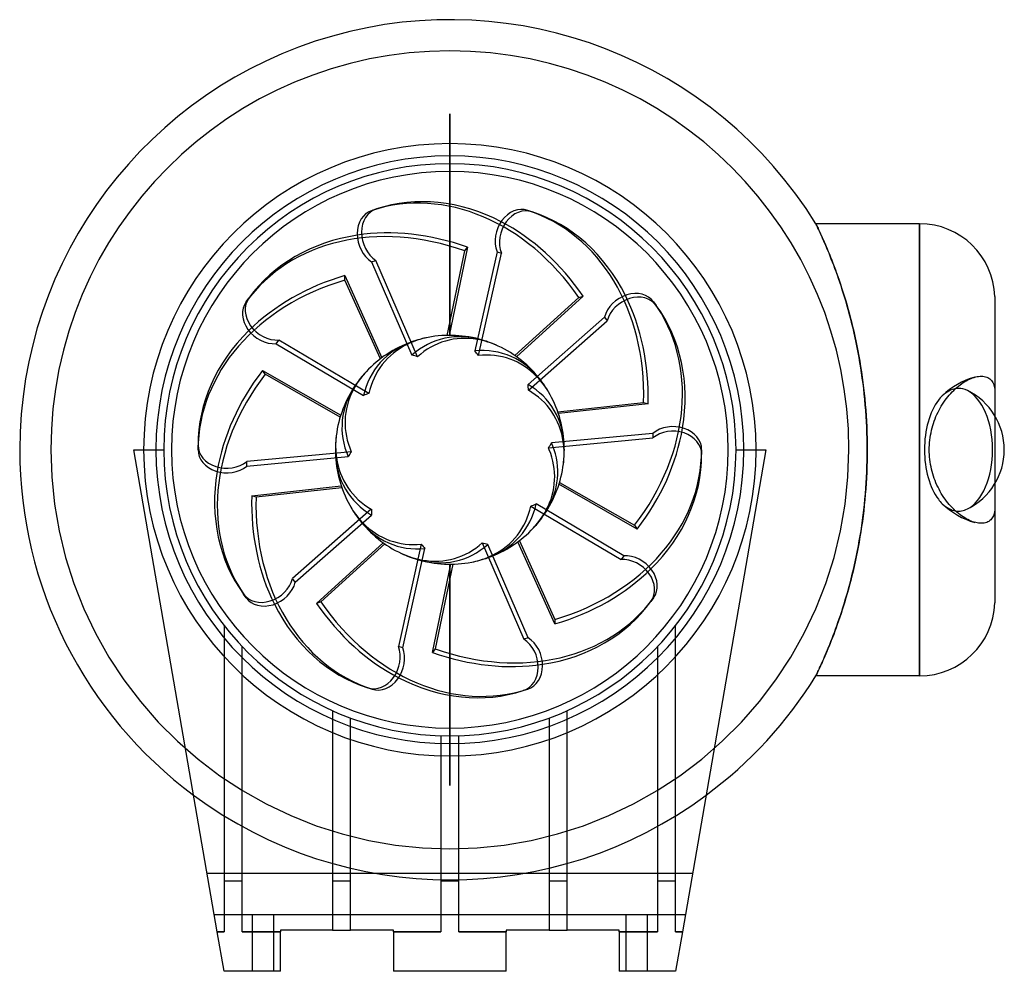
# Model space of a CAD drawing. Header units: millimetres. Extents: x -110 to 142, y -134 to 110.
import ezdxf

# ---------------------------------------------------------------- set-up
doc = ezdxf.new("R2010")
doc.units = ezdxf.units.MM
doc.layers.add('HIDDEN', color=7, linetype='Continuous')
doc.layers.add('THICK', color=7, linetype='Continuous')

msp = doc.modelspace()

# ---------------------------------------------------------------- linework, layer by layer
at = {"layer": 'HIDDEN'}
for p, q in [((0, 86.28), (0, 86.28)), ((0, 86.28), (0, 86.28)), ((0, 86.28), (0, 86.28)), ((0, 86.28), (0, 86.28)), ((0, 86.28), (0, 86.28)), ((0, 86.28), (0, 86.28)), ((0, 86.28), (0, 86.28)), ((0, 86.28), (0, 86.28)), ((0, 86.28), (0, 86.28)), ((0, 86.28), (0, 86.28)), ((0, 86.28), (0, 86.28)), ((0, 86.28), (0, 86.28)), ((0, 86.28), (0, 86.28)), ((0, 86.28), (0, 86.28)), ((0, 86.28), (0, 86.28)), ((0, 86.28), (0, 86.28)), ((0, 86.28), (0, 86.28)), ((0, 86.28), (0, 86.28)), ((0, 86.28), (0, 86.28)), ((0, 86.28), (0, 86.28)), ((0, 86.28), (0, 86.28)), ((0, 86.28), (0, 86.28)), ((0, 86.28), (0, 86.28)), ((0, 86.28), (0, 86.28)), ((0, 86.28), (0, 86.28)), ((0, 86.28), (0, 86.28)), ((0, 86.28), (0, 86.28)), ((0, 86.28), (0, 86.28)), ((0, 86.28), (0, 86.28)), ((0, 86.28), (0, 86.28)), ((0, 86.28), (0, 86.28)), ((0, 86.28), (0, 86.28)), ((0, 86.28), (0, 86.28)), ((0, 86.28), (0, 86.28)), ((0, 86.28), (0, 86.28)), ((0, 86.28), (0, 86.28)), ((0, 86.28), (0, 86.28)), ((0, 86.28), (0, 86.28)), ((0, 86.28), (0, 86.28)), ((0, 86.28), (0, 86.28)), ((0, 86.28), (0, 86.28)), ((0, 86.28), (0, 86.28)), ((0, 71.5), (0, 86.28)), ((0, 86.28), (0, 71.5)), ((0, 86.28), (0, 86.28)), ((0, 86.28), (0, 86.28)), ((0, 86.28), (0, 86.28)), ((0, 86.28), (0, 86.28)), ((0, 86.28), (0, 86.28)), ((0, 86.28), (0, 86.28)), ((0, 86.28), (0, 86.28)), ((0, 86.28), (0, 86.28)), ((0, 86.28), (0, 86.28)), ((0, 86.28), (0, 86.28)), ((0, 86.28), (0, 86.28)), ((0, 86.28), (0, 86.28)), ((0, 86.28), (0, 86.28)), ((0, 86.28), (0, 86.28)), ((0, 86.28), (0, 86.28)), ((0, 86.28), (0, 86.28)), ((0, 86.28), (0, 86.28)), ((0, 86.28), (0, 86.28)), ((0, 86.28), (0, 86.28)), ((0, 86.28), (0, 86.28)), ((0, 86.28), (0, 86.28)), ((0, 86.28), (0, 86.28)), ((0, 86.28), (0, 86.28)), ((0, 86.28), (0, 86.28)), ((0, 86.28), (0, 86.28)), ((0, 86.28), (0, 86.28)), ((0, 86.28), (0, 86.28)), ((0, 86.28), (0, 86.28)), ((0, 86.28), (0, 86.28)), ((0, 86.28), (0, 86.28)), ((0, 86.28), (0, 86.28)), ((0, 86.28), (0, 86.28)), ((0, 86.28), (0, 86.28)), ((0, 86.28), (0, 86.28)), ((0, 86.28), (0, 86.28)), ((0, 86.28), (0, 86.28)), ((0, 86.28), (0, 86.28)), ((0, 86.28), (0, 86.28)), ((0, 86.28), (0, 86.28)), ((0, 86.28), (0, 86.28)), ((0, 86.28), (0, 86.28)), ((0, 86.28), (0, 86.28)), ((0, 86.28), (0, 86.28)), ((0, 86.28), (0, 86.28)), ((0, 86.28), (0, 86.28)), ((0, 86.28), (0, 86.28)), ((0, 29.4), (0, 63.1)), ((0, 63.1), (0, 29.4)), ((94.01, 58.08), (94.01, 58.06)), ((94.01, 58.06), (94.04, 58.01)), ((94.04, 58.01), (94.09, 57.91)), ((94.09, 57.91), (94.15, 57.78)), ((94.15, 57.78), (94.23, 57.62)), ((94.23, 57.62), (94.32, 57.42)), ((94.32, 57.42), (94.44, 57.18)), ((94.44, 57.18), (94.57, 56.9)), ((94.57, 56.9), (94.71, 56.59)), ((94.71, 56.59), (94.88, 56.25)), ((94.88, 56.25), (95.05, 55.87)), ((95.05, 55.87), (95.24, 55.45)), ((120.65, 0), (120.65, 58.08)), ((95.24, 55.45), (95.45, 55)), ((95.45, 55), (95.66, 54.52)), ((95.66, 54.52), (95.89, 54.01)), ((95.89, 54.01), (96.14, 53.46)), ((96.14, 53.46), (96.39, 52.88)), ((-0.72, 29.39), (3.81, 51.11)), ((4.5, 52.06), (-0.22, 29.4)), ((3.81, 51.11), (4.5, 52.06)), ((96.39, 52.88), (96.65, 52.26)), ((96.65, 52.26), (96.92, 51.62)), ((96.92, 51.62), (97.2, 50.94)), ((97.2, 50.94), (97.49, 50.24)), ((97.49, 50.24), (97.79, 49.5)), ((97.79, 49.5), (98.09, 48.74)), ((98.09, 48.74), (98.4, 47.94)), ((98.4, 47.94), (98.71, 47.12)), ((98.71, 47.12), (99.02, 46.27)), ((99.02, 46.27), (99.34, 45.39)), ((-26.96, 44.76), (-17.46, 23.65)), ((-26.96, 43.58), (-26.96, 44.76)), ((-17.86, 23.36), (-26.96, 43.58)), ((99.34, 45.39), (99.67, 44.48)), ((99.67, 44.48), (99.99, 43.55)), ((99.99, 43.55), (100.32, 42.59)), ((100.32, 42.59), (100.64, 41.6)), ((100.64, 41.6), (100.97, 40.59)), ((100.97, 40.59), (101.29, 39.56)), ((16.69, 24.2), (33.12, 39.11)), ((34.24, 39.47), (17.1, 23.92)), ((33.12, 39.11), (34.24, 39.47)), ((101.29, 39.56), (101.61, 38.5)), ((101.61, 38.5), (101.93, 37.41)), ((101.93, 37.41), (102.24, 36.31)), ((102.24, 36.31), (102.55, 35.18)), ((102.55, 35.18), (102.86, 34.03)), ((102.86, 34.03), (103.16, 32.85)), ((103.16, 32.85), (103.45, 31.66)), ((103.45, 31.66), (103.74, 30.44)), ((103.74, 30.44), (104.02, 29.21)), ((104.02, 29.21), (104.29, 27.95)), ((104.29, 27.95), (104.56, 26.68)), ((104.56, 26.68), (104.81, 25.39)), ((104.81, 25.39), (105.05, 24.08)), ((105.05, 24.08), (105.29, 22.75)), ((-48.12, 20.37), (-28.03, 8.87)), ((-47.43, 19.41), (-48.12, 20.37)), ((105.29, 22.75), (105.51, 21.41)), ((105.51, 21.41), (105.72, 20.06)), ((-28.17, 8.4), (-47.43, 19.41)), ((105.72, 20.06), (105.92, 18.69)), ((105.92, 18.69), (106.1, 17.3)), ((106.1, 17.3), (106.27, 15.91)), ((106.27, 15.91), (106.43, 14.5)), ((106.43, 14.5), (106.58, 13.08)), ((106.58, 13.08), (106.71, 11.65)), ((27.73, 9.77), (49.78, 12.17)), ((50.9, 11.81), (27.89, 9.3)), ((49.78, 12.17), (50.9, 11.81)), ((106.71, 11.65), (106.83, 10.21)), ((106.83, 10.21), (106.93, 8.77)), ((106.93, 8.77), (107.01, 7.32)), ((140, 8.73), (140, -8.73)), ((107.01, 7.32), (107.08, 5.86)), ((107.08, 5.86), (107.14, 4.4)), ((107.14, 4.4), (107.18, 2.93)), ((107.18, 2.93), (107.2, 1.47)), ((-102.5, 0), (-102.26, -6.99)), ((-81.2, 0), (-81.2, 0)), ((-81.2, 0), (-81.2, 0)), ((-75.5, 0), (-73.5, 0)), ((-73.5, 0), (-73.5, 0)), ((-73.5, 0), (-73.5, 0)), ((73.5, 0), (73.5, 0)), ((73.5, 0), (73.5, 0)), ((73.5, 0), (75.5, 0)), ((81.2, 0), (81.2, 0)), ((81.2, 0), (81.2, 0)), ((102.26, -6.99), (102.5, 0)), ((107.2, 1.47), (107.21, 0)), ((107.21, 0), (107.2, -1.45)), ((107.2, -1.45), (107.18, -2.89)), ((120.65, -58.08), (120.65, 0)), ((107.14, -4.33), (107.09, -5.77)), ((107.18, -2.89), (107.14, -4.33)), ((-102.26, -6.99), (-101.55, -13.96)), ((101.55, -13.96), (102.26, -6.99)), ((107.02, -7.2), (106.94, -8.63)), ((107.09, -5.77), (107.02, -7.2)), ((-50.9, -11.81), (-27.89, -9.3)), ((-27.73, -9.77), (-49.78, -12.17)), ((48.12, -20.37), (28.03, -8.87)), ((28.17, -8.4), (47.43, -19.41)), ((106.84, -10.06), (106.72, -11.47)), ((106.94, -8.63), (106.84, -10.06)), ((-49.78, -12.17), (-50.9, -11.81)), ((106.72, -11.47), (106.6, -12.88)), ((-101.55, -13.96), (-100.36, -20.85)), ((100.36, -20.85), (101.55, -13.96)), ((106.46, -14.27), (106.3, -15.66)), ((106.6, -12.88), (106.46, -14.27)), ((106.14, -17.03), (105.96, -18.4)), ((106.3, -15.66), (106.14, -17.03)), ((47.43, -19.41), (48.12, -20.37)), ((105.76, -19.75), (105.56, -21.09)), ((105.96, -18.4), (105.76, -19.75)), ((-100.36, -20.85), (-98.7, -27.65)), ((98.7, -27.65), (100.36, -20.85)), ((105.34, -22.41), (105.12, -23.72)), ((105.56, -21.09), (105.34, -22.41)), ((-34.24, -39.47), (-17.1, -23.92)), ((-16.69, -24.2), (-33.12, -39.11)), ((26.96, -44.76), (17.46, -23.65)), ((17.86, -23.36), (26.96, -43.58)), ((104.88, -25.01), (104.63, -26.29)), ((105.12, -23.72), (104.88, -25.01)), ((-98.7, -27.65), (-96.58, -34.33)), ((96.58, -34.33), (98.7, -27.65)), ((104.38, -27.55), (104.11, -28.79)), ((104.63, -26.29), (104.38, -27.55)), ((-4.5, -52.06), (0.22, -29.4)), ((0.72, -29.39), (-3.81, -51.11)), ((0, -63.1), (0, -29.4)), ((0, -29.4), (0, -63.1)), ((103.84, -30.01), (103.56, -31.22)), ((104.11, -28.79), (103.84, -30.01)), ((103.27, -32.4), (102.98, -33.57)), ((103.56, -31.22), (103.27, -32.4)), ((-96.58, -34.33), (-94.01, -40.84)), ((94.01, -40.84), (96.58, -34.33)), ((102.68, -34.71), (102.37, -35.83)), ((102.98, -33.57), (102.68, -34.71)), ((102.07, -36.93), (101.75, -38.01)), ((102.37, -35.83), (102.07, -36.93)), ((-33.12, -39.11), (-34.24, -39.47)), ((101.12, -40.09), (100.8, -41.1)), ((101.44, -39.06), (101.12, -40.09)), ((101.75, -38.01), (101.44, -39.06)), ((-94.01, -40.84), (-91.01, -47.16)), ((91.01, -47.16), (94.01, -40.84)), ((100.48, -42.09), (100.16, -43.04)), ((100.8, -41.1), (100.48, -42.09)), ((-58, -45.15), (-58, -45.15)), ((-58, -45.15), (-58, -45.15)), ((-58, -45.15), (-58, -48.33)), ((26.96, -43.58), (26.96, -44.76)), ((58, -45.15), (58, -45.15)), ((58, -45.15), (58, -45.15)), ((58, -48.33), (58, -45.15)), ((99.52, -44.88), (99.21, -45.76)), ((99.84, -43.98), (99.52, -44.88)), ((100.16, -43.04), (99.84, -43.98)), ((-91.01, -47.16), (-87.58, -53.26)), ((87.58, -53.26), (91.01, -47.16)), ((98.59, -47.44), (98.28, -48.24)), ((98.9, -46.62), (98.59, -47.44)), ((99.21, -45.76), (98.9, -46.62)), ((-53.36, -50.55), (-53.36, -50.55)), ((-53.36, -50.55), (-53.36, -50.55)), ((-53.36, -53.41), (-53.36, -50.55)), ((53.36, -50.55), (53.36, -50.55)), ((53.36, -50.55), (53.36, -50.55)), ((53.36, -50.55), (53.36, -53.41)), ((97.4, -50.47), (97.11, -51.16)), ((97.68, -49.76), (97.4, -50.47)), ((97.98, -49.01), (97.68, -49.76)), ((98.28, -48.24), (97.98, -49.01)), ((-3.81, -51.11), (-4.5, -52.06)), ((96.32, -53.03), (96.07, -53.6)), ((96.58, -52.44), (96.32, -53.03)), ((96.84, -51.81), (96.58, -52.44)), ((97.11, -51.16), (96.84, -51.81)), ((-87.58, -53.26), (-83.74, -59.11)), ((83.74, -59.11), (87.58, -53.26)), ((95.21, -55.53), (95.02, -55.94)), ((95.4, -55.1), (95.21, -55.53)), ((95.62, -54.63), (95.4, -55.1)), ((95.84, -54.13), (95.62, -54.63)), ((96.07, -53.6), (95.84, -54.13)), ((94.04, -58.01), (94.01, -58.06)), ((94.01, -58.06), (94.01, -58.08)), ((94.08, -57.92), (94.04, -58.01)), ((94.14, -57.79), (94.08, -57.92)), ((94.22, -57.63), (94.14, -57.79)), ((94.31, -57.44), (94.22, -57.63)), ((94.43, -57.21), (94.31, -57.44)), ((94.55, -56.94), (94.43, -57.21)), ((94.69, -56.64), (94.55, -56.94)), ((94.85, -56.3), (94.69, -56.64)), ((95.02, -55.94), (94.85, -56.3)), ((-83.74, -59.11), (-79.51, -64.69)), ((79.51, -64.69), (83.74, -59.11)), ((-79.51, -64.69), (-74.91, -69.96)), ((74.91, -69.96), (79.51, -64.69)), ((-30.16, -67.03), (-30.16, -67.03)), ((-30.16, -67.03), (-30.16, -69.21)), ((-30.16, -67.03), (-30.16, -67.03)), ((30.16, -67.03), (30.16, -67.03)), ((30.16, -67.03), (30.16, -67.03)), ((30.16, -69.21), (30.16, -67.03)), ((-74.91, -69.96), (-69.96, -74.91)), ((-25.52, -68.93), (-25.52, -68.93)), ((-25.52, -71.06), (-25.52, -68.93)), ((-25.52, -68.93), (-25.52, -68.93)), ((25.52, -68.93), (25.52, -68.93)), ((25.52, -68.93), (25.52, -68.93)), ((25.52, -68.93), (25.52, -71.06)), ((69.96, -74.91), (74.91, -69.96)), ((0, -86.28), (0, -71.5)), ((0, -71.5), (0, -86.28)), ((-69.96, -74.91), (-64.69, -79.51)), ((-2.32, -73.46), (-2.32, -73.46)), ((-2.32, -73.46), (-2.32, -75.46)), ((-2.32, -73.46), (-2.32, -73.46)), ((2.32, -73.46), (2.32, -73.46)), ((2.32, -73.46), (2.32, -73.46)), ((2.32, -75.46), (2.32, -73.46)), ((64.69, -79.51), (69.96, -74.91)), ((-64.69, -79.51), (-59.11, -83.74)), ((59.11, -83.74), (64.69, -79.51)), ((-59.11, -83.74), (-53.26, -87.58)), ((53.26, -87.58), (59.11, -83.74)), ((-53.26, -87.58), (-47.16, -91.01)), ((0, -86.28), (0, -86.28)), ((0, -86.28), (0, -86.28)), ((0, -86.28), (0, -86.28)), ((0, -86.28), (0, -86.28)), ((0, -86.28), (0, -86.28)), ((0, -86.28), (0, -86.28)), ((0, -86.28), (0, -86.28)), ((0, -86.28), (0, -86.28)), ((0, -86.28), (0, -86.28)), ((0, -86.28), (0, -86.28)), ((0, -86.28), (0, -86.28)), ((0, -86.28), (0, -86.28)), ((0, -86.28), (0, -86.28)), ((0, -86.28), (0, -86.28)), ((0, -86.28), (0, -86.28)), ((0, -86.28), (0, -86.28)), ((0, -86.28), (0, -86.28)), ((0, -86.28), (0, -86.28)), ((0, -86.28), (0, -86.28)), ((0, -86.28), (0, -86.28)), ((0, -86.28), (0, -86.28)), ((0, -86.28), (0, -86.28)), ((0, -86.28), (0, -86.28)), ((0, -86.28), (0, -86.28)), ((0, -86.28), (0, -86.28)), ((0, -86.28), (0, -86.28)), ((0, -86.28), (0, -86.28)), ((0, -86.28), (0, -86.28)), ((0, -86.28), (0, -86.28)), ((0, -86.28), (0, -86.28)), ((0, -86.28), (0, -86.28)), ((0, -86.28), (0, -86.28)), ((0, -86.28), (0, -86.28)), ((0, -86.28), (0, -86.28)), ((0, -86.28), (0, -86.28)), ((0, -86.28), (0, -86.28)), ((0, -86.28), (0, -86.28)), ((0, -86.28), (0, -86.28)), ((0, -86.28), (0, -86.28)), ((0, -86.28), (0, -86.28)), ((0, -86.28), (0, -86.28)), ((0, -86.28), (0, -86.28)), ((0, -86.28), (0, -86.28)), ((0, -86.28), (0, -86.28)), ((0, -86.28), (0, -86.28)), ((0, -86.28), (0, -86.28)), ((0, -86.28), (0, -86.28)), ((0, -86.28), (0, -86.28)), ((0, -86.28), (0, -86.28)), ((0, -86.28), (0, -86.28)), ((0, -86.28), (0, -86.28)), ((0, -86.28), (0, -86.28)), ((0, -86.28), (0, -86.28)), ((0, -86.28), (0, -86.28)), ((0, -86.28), (0, -86.28)), ((0, -86.28), (0, -86.28)), ((0, -86.28), (0, -86.28)), ((0, -86.28), (0, -86.28)), ((0, -86.28), (0, -86.28)), ((0, -86.28), (0, -86.28)), ((0, -86.28), (0, -86.28)), ((0, -86.28), (0, -86.28)), ((0, -86.28), (0, -86.28)), ((0, -86.28), (0, -86.28)), ((0, -86.28), (0, -86.28)), ((0, -86.28), (0, -86.28)), ((0, -86.28), (0, -86.28)), ((0, -86.28), (0, -86.28)), ((0, -86.28), (0, -86.28)), ((0, -86.28), (0, -86.28)), ((0, -86.28), (0, -86.28)), ((0, -86.28), (0, -86.28)), ((0, -86.28), (0, -86.28)), ((0, -86.28), (0, -86.28)), ((0, -86.28), (0, -86.28)), ((0, -86.28), (0, -86.28)), ((0, -86.28), (0, -86.28)), ((0, -86.28), (0, -86.28)), ((0, -86.28), (0, -86.28)), ((0, -86.28), (0, -86.28)), ((0, -86.28), (0, -86.28)), ((0, -86.28), (0, -86.28)), ((0, -86.28), (0, -86.28)), ((0, -86.28), (0, -86.28)), ((0, -86.28), (0, -86.28)), ((0, -86.28), (0, -86.28)), ((0, -86.28), (0, -86.28)), ((0, -86.28), (0, -86.28)), ((0, -86.28), (0, -86.28)), ((0, -86.28), (0, -86.28)), ((0, -86.28), (0, -86.28)), ((0, -86.28), (0, -86.28)), ((0, -86.28), (0, -86.28)), ((0, -86.28), (0, -86.28)), ((0, -86.28), (0, -86.28)), ((0, -86.28), (0, -86.28)), ((0, -86.28), (0, -86.28)), ((0, -86.28), (0, -86.28)), ((0, -86.28), (0, -86.28)), ((0, -86.28), (0, -86.28)), ((0, -86.28), (0, -86.28)), ((0, -86.28), (0, -86.28)), ((0, -86.28), (0, -86.28)), ((0, -86.28), (0, -86.28)), ((0, -86.28), (0, -86.28)), ((47.16, -91.01), (53.26, -87.58)), ((-47.16, -91.01), (-40.84, -94.01)), ((40.84, -94.01), (47.16, -91.01)), ((-40.84, -94.01), (-34.33, -96.58)), ((34.33, -96.58), (40.84, -94.01)), ((-34.33, -96.58), (-27.65, -98.7)), ((27.65, -98.7), (34.33, -96.58)), ((-27.65, -98.7), (-20.85, -100.36)), ((-20.85, -100.36), (-13.96, -101.55)), ((13.96, -101.55), (20.85, -100.36)), ((20.85, -100.36), (27.65, -98.7)), ((-13.96, -101.55), (-6.99, -102.26)), ((-6.99, -102.26), (0, -102.5)), ((0, -102.5), (6.99, -102.26)), ((6.99, -102.26), (13.96, -101.55)), ((62.35, -108.9), (-62.35, -108.9)), ((62.35, -108.9), (-62.35, -108.9)), ((-53.36, -110.8), (-58, -110.8)), ((-25.52, -110.8), (-30.16, -110.8)), ((2.32, -110.8), (-2.32, -110.8)), ((30.16, -110.8), (25.52, -110.8)), ((58, -110.8), (53.36, -110.8)), ((-60.51, -119.5), (-60.51, -119.5)), ((60.51, -119.5), (-60.51, -119.5)), ((-50.7, -134), (-50.7, -119.5)), ((-50.7, -134), (-50.7, -119.5)), ((-45.3, -119.5), (-45.3, -134)), ((-45.3, -119.5), (-45.3, -134)), ((45.3, -134), (45.3, -119.5)), ((45.3, -134), (45.3, -119.5)), ((50.7, -119.5), (50.7, -134)), ((50.7, -119.5), (50.7, -134)), ((60.51, -119.5), (60.51, -119.5)), ((-59.76, -123.82), (-58, -123.82)), ((-53.36, -123.82), (-43.5, -123.82)), ((-43.5, -123.4), (-43.5, -123.4)), ((-30.16, -123.4), (-30.16, -123.4)), ((-30.16, -123.4), (-30.16, -123.4)), ((-25.52, -123.4), (-25.52, -123.4)), ((-25.52, -123.4), (-25.52, -123.4)), ((-14.5, -123.4), (-14.5, -123.4)), ((-14.5, -123.82), (-2.32, -123.82)), ((2.32, -123.82), (14.5, -123.82)), ((14.5, -123.4), (14.5, -123.4)), ((25.52, -123.4), (25.52, -123.4)), ((25.52, -123.4), (25.52, -123.4)), ((30.16, -123.4), (30.16, -123.4)), ((30.16, -123.4), (30.16, -123.4)), ((43.5, -123.4), (43.5, -123.4)), ((43.5, -123.82), (53.36, -123.82)), ((58, -123.82), (59.76, -123.82)), ((-58, -134), (-58, -134)), ((-43.5, -134), (-43.5, -134)), ((-14.5, -134), (-14.5, -134)), ((14.5, -134), (14.5, -134)), ((43.5, -134), (43.5, -134)), ((58, -134), (58, -134))]:
    msp.add_line(p, q, dxfattribs=at)
for centre, radius, start, end in [((0, 0), 102.5, 0, 180), ((0, 0), 78.66, 90, 180), ((0, 0), 78.66, 0, 90), ((0, 0), 29.4, 73.4955, 100.9838), ((0, 0), 29.4, 109.4956, 136.9838), ((0, 0), 29.4, 37.4956, 64.9838), ((140, 0), 19.36, 105.407, 134.2601), ((0, 0), 29.4, 145.4956, 172.9838), ((0, 0), 29.4, 1.4955, 28.9838), ((0, 0), 78.66, 180, 0), ((0, 0), 78.66, 180, 0), ((0, 0), 29.4, 181.4956, 208.9838), ((0, 0), 29.4, 325.4956, 352.9838), ((140, 0), 19.36, 225.7383, 254.593), ((0, 0), 29.4, 217.4955, 244.9838), ((0, 0), 29.4, 289.4955, 316.9838), ((0, 0), 29.4, 253.4956, 280.9838), ((0, 0), 110.5, 233.431, 306.569)]:
    msp.add_arc(centre, radius, start, end, dxfattribs=at)
for centre, major_axis, ratio, start_param, end_param in [((-2.27, 6.99), (17.72, -54.52), 0.809017, 1.919862, 3.141593), ((2.27, 6.99), (-17.72, -54.52), 0.809017, 1.919862, 3.141593), ((-5.95, 4.32), (46.38, -33.7), 0.809017, 1.919862, 3.141593), ((-1.15, 7.35), (-17.72, 54.52), 0.809017, -1.22173, -0.68739), ((-5.26, 5.27), (-46.38, 33.7), 0.809017, -1.22173, -0.68739), ((-7.35, 0), (57.33, 0), 0.809017, 1.919862, 3.141593), ((-7.35, 1.18), (-57.33, 0), 0.809017, -1.22173, -0.68739), ((3.39, 6.63), (17.72, 54.52), 0.809017, -1.22173, -0.68739), ((5.95, 4.32), (-46.38, -33.7), 0.809017, 1.919862, 3.141593), ((4.07, 5.61), (21.79, -15.83), 0.809017, 2.494996, 2.738708), ((0, 0), (23.79, -17.28), 1, 2.390819, 2.539377), ((5.47, 1.78), (-8.57, 26.37), 0.809017, -0.507525, 0.341737), ((6.59, 2.14), (8.32, -25.61), 0.809017, 2.494996, 2.738708), ((0, 0), (27.96, 9.09), 1, 0.820022, 0.96858), ((3.38, 4.65), (-22.43, 16.29), 0.809017, -0.507525, 0.341737), ((5.47, -1.78), (8.57, 26.37), 0.809017, -0.507525, 0.341737), ((-6.64, -3.37), (-46.38, -33.7), 0.809017, -1.22173, -0.68739), ((-5.95, -4.32), (46.38, 33.7), 0.809017, 1.919862, 3.141593), ((0, 6.93), (26.93, 0), 0.809017, 2.494996, 2.738708), ((0, 0), (-29.4, 0), 1, -0.750774, -0.602216), ((6.59, -2.14), (-8.32, -25.61), 0.809017, 2.494996, 2.738708), ((0, 0), (27.96, -9.09), 1, 0.820022, 0.96858), ((0, 5.75), (-27.72, 0), 0.809017, -0.507525, 0.341737), ((3.38, -4.65), (22.43, 16.29), 0.809017, -0.507525, 0.341737), ((130.65, 0), (0, 15.76), 0.5547, 0.088049, 0.496097), ((130.65, 0), (0, 15.76), 0.5547, -2.874041, -0.267643), ((130.65, 0), (0, 15.76), 0.5547, 0.632125, 2.509468), ((130.65, 0), (0, 15.76), 0.5547, 0.496097, 0.632125), ((6.64, 3.37), (46.38, 33.7), 0.809017, -1.22173, -0.68739), ((-4.07, 5.61), (21.79, 15.83), 0.809017, 2.494996, 2.738708), ((0, 0), (-23.79, -17.28), 1, -0.750774, -0.628319), ((0, 0), (-23.79, -17.28), 1, -0.628319, -0.602216), ((0, -5.75), (27.72, 0), 0.809017, 0.259451, 0.341737), ((4.07, -5.61), (-21.79, -15.83), 0.809017, 2.648732, 2.738708), ((4.07, -5.61), (-21.79, -15.83), 0.809017, 2.494996, 2.648732), ((0, 0), (17.28, -23.79), 1, 0.942478, 0.96858), ((-3.38, 4.65), (-22.43, -16.29), 0.809017, -0.507525, 0.341737), ((0, -5.75), (27.72, 0), 0.809017, -0.507525, 0.259451), ((7.35, 0), (-57.33, 0), 0.809017, 1.919862, 3.141593), ((0, 0), (17.28, -23.79), 1, 0.820022, 0.942478), ((-3.39, -6.63), (-17.72, -54.52), 0.809017, -1.22173, -0.68739), ((-2.27, -6.99), (17.72, 54.52), 0.809017, 1.919862, 3.141593), ((-6.59, 2.14), (8.32, 25.61), 0.809017, 2.494996, 2.738708), ((0, 0), (27.96, -9.09), 1, -2.32157, -2.173012), ((-3.38, -4.65), (22.43, -16.29), 0.809017, -0.507525, 0.341737), ((130.65, 0), (0, 15.76), 0.5547, 2.509468, 2.645263), ((130.65, 0), (0, 15.76), 0.5547, 2.645263, 3.053544), ((0, -6.93), (-26.93, 0), 0.809017, 2.494996, 2.738708), ((0, 0), (0, -29.4), 1, 0.820022, 0.96858), ((-5.47, 1.78), (-8.57, -26.37), 0.809017, -0.507525, 0.341737), ((-5.47, -1.78), (8.57, -26.37), 0.809017, -0.507525, 0.341737), ((-6.59, -2.14), (-8.32, 25.61), 0.809017, 2.494996, 2.738708), ((0, 0), (27.96, 9.09), 1, -2.32157, -2.173012), ((-4.07, -5.61), (-21.79, 15.83), 0.809017, 2.494996, 2.738708), ((0, 0), (17.28, 23.79), 1, -2.32157, -2.173012), ((7.35, -1.18), (57.33, 0), 0.809017, -1.22173, -0.68739), ((1.15, -7.35), (17.72, -54.52), 0.809017, -1.22173, -0.68739), ((2.27, -6.99), (-17.72, 54.52), 0.809017, 1.919862, 3.141593), ((5.95, -4.32), (-46.38, 33.7), 0.809017, 1.919862, 3.141593), ((5.26, -5.27), (46.38, -33.7), 0.809017, -1.22173, -0.68739)]:
    msp.add_ellipse(centre, major_axis=major_axis, ratio=ratio, start_param=start_param, end_param=end_param, dxfattribs=at)
at = {"layer": 'THICK'}
for p, q in [((0, 63.1), (0, 71.5)), ((0, 71.5), (0, 63.1)), ((-19.99, 61.51), (-18.87, 61.88)), ((19.99, 61.51), (21.11, 61.15)), ((94.01, 58.06), (94.01, 58.08)), ((120.65, 58.08), (94.01, 58.08)), ((94.04, 58.01), (94.01, 58.06)), ((94.08, 57.92), (94.04, 58.01)), ((94.14, 57.79), (94.08, 57.92)), ((94.22, 57.63), (94.14, 57.79)), ((94.32, 57.44), (94.22, 57.63)), ((94.43, 57.21), (94.32, 57.44)), ((94.55, 56.94), (94.43, 57.21)), ((94.69, 56.64), (94.55, 56.94)), ((94.85, 56.3), (94.69, 56.64)), ((95.02, 55.93), (94.85, 56.3)), ((95.21, 55.53), (95.02, 55.93)), ((120.65, 58.08), (120.65, 0)), ((95.41, 55.1), (95.21, 55.53)), ((95.62, 54.63), (95.41, 55.1)), ((95.84, 54.13), (95.62, 54.63)), ((96.08, 53.59), (95.84, 54.13)), ((96.32, 53.03), (96.08, 53.59)), ((12.11, 50.88), (6.4, 25.39)), ((12.11, 50.88), (13.23, 50.52)), ((96.58, 52.44), (96.32, 53.03)), ((96.84, 51.81), (96.58, 52.44)), ((97.11, 51.16), (96.84, 51.81)), ((97.4, 50.47), (97.11, 51.16)), ((-20.11, 48.28), (-18.99, 48.65)), ((-20.11, 48.28), (-9.75, 24.3)), ((-8.31, 23.92), (-18.99, 48.65)), ((7.34, 24.23), (13.23, 50.52)), ((97.68, 49.76), (97.4, 50.47)), ((97.98, 49.01), (97.68, 49.76)), ((98.28, 48.24), (97.98, 49.01)), ((98.59, 47.44), (98.28, 48.24)), ((98.9, 46.61), (98.59, 47.44)), ((99.21, 45.76), (98.9, 46.61)), ((99.53, 44.88), (99.21, 45.76)), ((99.85, 43.97), (99.53, 44.88)), ((100.16, 43.04), (99.85, 43.97)), ((100.48, 42.08), (100.16, 43.04)), ((100.8, 41.1), (100.48, 42.08)), ((101.12, 40.09), (100.8, 41.1)), ((-52.33, 38.02), (-51.64, 38.97)), ((52.33, 38.02), (53.02, 37.07)), ((101.44, 39.06), (101.12, 40.09)), ((101.76, 38), (101.44, 39.06)), ((102.07, 36.92), (101.76, 38)), ((140, 39.34), (140, 15.13)), ((102.38, 35.82), (102.07, 36.92)), ((102.68, 34.7), (102.38, 35.82)), ((39.7, 34.04), (20.1, 16.78)), ((20.18, 15.29), (40.4, 33.09)), ((39.7, 34.04), (40.4, 33.09)), ((102.98, 33.56), (102.68, 34.7)), ((103.27, 32.39), (102.98, 33.56)), ((103.56, 31.21), (103.27, 32.39)), ((103.84, 30), (103.56, 31.21)), ((-44.65, 27.24), (-43.96, 28.19)), ((-20.78, 14.47), (-43.96, 28.19)), ((104.12, 28.78), (103.84, 30)), ((104.38, 27.54), (104.12, 28.78)), ((-44.65, 27.24), (-22.17, 13.93)), ((104.64, 26.28), (104.38, 27.54)), ((104.88, 25), (104.64, 26.28)), ((105.12, 23.71), (104.88, 25)), ((105.34, 22.4), (105.12, 23.71)), ((105.56, 21.08), (105.34, 22.4)), ((105.76, 19.75), (105.56, 21.08)), ((105.95, 18.4), (105.76, 19.75)), ((106.13, 17.04), (105.95, 18.4)), ((132.24, 17.5), (132.64, 17.73)), ((132.64, 17.73), (133.05, 17.95)), ((133.05, 17.95), (133.46, 18.15)), ((133.46, 18.15), (133.88, 18.33)), ((133.88, 18.33), (134.28, 18.48)), ((134.28, 18.48), (134.68, 18.61)), ((134.68, 18.61), (135.08, 18.72)), ((135.08, 18.72), (135.46, 18.8)), ((135.46, 18.8), (135.83, 18.86)), ((135.83, 18.86), (136.21, 18.89)), ((136.21, 18.89), (136.58, 18.9)), ((136.58, 18.9), (136.94, 18.88)), ((136.94, 18.88), (137.28, 18.83)), ((137.28, 18.83), (137.6, 18.76)), ((137.6, 18.76), (137.9, 18.66)), ((137.9, 18.66), (138.17, 18.54)), ((138.17, 18.54), (138.44, 18.39)), ((138.44, 18.39), (138.69, 18.21)), ((138.69, 18.21), (138.92, 18)), ((138.92, 18), (139.14, 17.77)), ((139.14, 17.77), (139.32, 17.52)), ((106.3, 15.66), (106.13, 17.04)), ((106.46, 14.28), (106.3, 15.66)), ((129.03, 14.87), (129.42, 15.27)), ((129.42, 15.27), (129.82, 15.65)), ((129.82, 15.65), (130.23, 16.02)), ((130.23, 16.02), (130.64, 16.36)), ((130.64, 16.36), (131.05, 16.68)), ((131.05, 16.68), (131.46, 16.98)), ((131.46, 16.98), (131.85, 17.25)), ((131.85, 17.25), (132.24, 17.5)), ((139.32, 17.52), (139.48, 17.25)), ((139.48, 17.25), (139.62, 16.96)), ((139.62, 16.96), (139.74, 16.64)), ((139.74, 16.64), (139.84, 16.29)), ((139.84, 16.29), (139.92, 15.92)), ((139.92, 15.92), (139.97, 15.53)), ((139.97, 15.53), (140, 15.13)), ((106.6, 12.88), (106.46, 14.28)), ((106.72, 11.47), (106.6, 12.88)), ((126.9, 12.23), (127.24, 12.72)), ((127.24, 12.72), (127.59, 13.19)), ((127.59, 13.19), (127.93, 13.62)), ((127.93, 13.62), (128.28, 14.04)), ((128.28, 14.04), (128.65, 14.46)), ((128.65, 14.46), (129.03, 14.87)), ((140, 15.13), (140, 8.73)), ((106.84, 10.06), (106.72, 11.47)), ((125.39, 9.64), (125.66, 10.16)), ((125.66, 10.16), (125.94, 10.68)), ((125.94, 10.68), (126.24, 11.2)), ((126.24, 11.2), (126.56, 11.72)), ((126.56, 11.72), (126.9, 12.23)), ((106.94, 8.64), (106.84, 10.06)), ((107.02, 7.21), (106.94, 8.64)), ((124.42, 7.35), (124.64, 7.92)), ((124.64, 7.92), (124.87, 8.51)), ((124.87, 8.51), (125.13, 9.09)), ((125.13, 9.09), (125.39, 9.64)), ((107.09, 5.77), (107.02, 7.21)), ((107.14, 4.33), (107.09, 5.77)), ((123.73, 5.01), (123.88, 5.62)), ((123.88, 5.62), (124.05, 6.21)), ((124.05, 6.21), (124.23, 6.79)), ((124.23, 6.79), (124.42, 7.35)), ((25.31, 0.51), (52.13, 3.03)), ((52.13, 4.2), (26.12, 1.76)), ((52.13, 4.2), (52.13, 3.03)), ((107.18, 2.89), (107.14, 4.33)), ((107.2, 1.45), (107.18, 2.89)), ((123.28, 2.48), (123.37, 3.12)), ((123.37, 3.12), (123.47, 3.75)), ((123.47, 3.75), (123.59, 4.38)), ((123.59, 4.38), (123.73, 5.01)), ((-81.2, 0), (-75.5, 0)), ((-59.76, -123.82), (-81.2, 0)), ((-64.68, 0), (-64.68, 1.18)), ((75.5, 0), (81.2, 0)), ((107.21, 0), (107.2, 1.45)), ((107.2, -1.42), (107.21, 0)), ((120.65, 0), (120.65, -58.08)), ((123.14, 0), (123.15, 0.6)), ((123.15, -0.6), (123.14, 0)), ((123.15, 0.6), (123.18, 1.22)), ((123.18, 1.22), (123.22, 1.85)), ((123.22, 1.85), (123.28, 2.48)), ((-25.31, -0.51), (-52.13, -3.03)), ((-52.13, -4.2), (-26.12, -1.76)), ((81.2, 0), (59.76, -123.82)), ((64.68, 0), (64.68, -1.18)), ((107.18, -2.84), (107.2, -1.42)), ((123.18, -1.22), (123.15, -0.6)), ((123.22, -1.85), (123.18, -1.22)), ((123.28, -2.48), (123.22, -1.85)), ((123.37, -3.12), (123.28, -2.48)), ((-52.13, -4.2), (-52.13, -3.03)), ((107.09, -5.68), (107.14, -4.27)), ((107.14, -4.27), (107.18, -2.84)), ((123.47, -3.75), (123.37, -3.12)), ((123.59, -4.38), (123.47, -3.75)), ((123.73, -5.01), (123.59, -4.38)), ((123.88, -5.62), (123.73, -5.01)), ((106.94, -8.5), (107.02, -7.09)), ((107.02, -7.09), (107.09, -5.68)), ((124.05, -6.21), (123.88, -5.62)), ((124.23, -6.79), (124.05, -6.21)), ((124.42, -7.35), (124.23, -6.79)), ((124.64, -7.92), (124.42, -7.35)), ((106.74, -11.3), (106.85, -9.9)), ((106.85, -9.9), (106.94, -8.5)), ((124.87, -8.51), (124.64, -7.92)), ((125.13, -9.09), (124.87, -8.51)), ((125.39, -9.64), (125.13, -9.09)), ((125.66, -10.16), (125.39, -9.64)), ((140, -8.73), (140, -15.13)), ((106.62, -12.68), (106.74, -11.3)), ((125.94, -10.68), (125.66, -10.16)), ((126.24, -11.2), (125.94, -10.68)), ((126.56, -11.72), (126.24, -11.2)), ((126.9, -12.23), (126.56, -11.72)), ((127.24, -12.72), (126.9, -12.23)), ((20.78, -14.47), (43.96, -28.19)), ((44.65, -27.24), (22.17, -13.93)), ((106.33, -15.43), (106.48, -14.06)), ((106.48, -14.06), (106.62, -12.68)), ((127.59, -13.19), (127.24, -12.72)), ((127.93, -13.62), (127.59, -13.19)), ((128.28, -14.04), (127.93, -13.62)), ((128.65, -14.46), (128.28, -14.04)), ((129.03, -14.87), (128.65, -14.46)), ((129.42, -15.27), (129.03, -14.87)), ((140, -15.13), (139.97, -15.53)), ((140, -15.13), (140, -39.34)), ((-20.18, -15.29), (-40.4, -33.09)), ((-39.7, -34.04), (-20.1, -16.78)), ((105.99, -18.13), (106.17, -16.78)), ((106.17, -16.78), (106.33, -15.43)), ((129.82, -15.65), (129.42, -15.27)), ((130.23, -16.02), (129.82, -15.65)), ((130.64, -16.36), (130.23, -16.02)), ((131.05, -16.68), (130.64, -16.36)), ((131.46, -16.98), (131.05, -16.68)), ((131.85, -17.25), (131.46, -16.98)), ((132.24, -17.5), (131.85, -17.25)), ((132.64, -17.73), (132.24, -17.5)), ((139.32, -17.52), (139.14, -17.77)), ((139.48, -17.25), (139.32, -17.52)), ((139.62, -16.96), (139.48, -17.25)), ((139.74, -16.64), (139.62, -16.96)), ((139.84, -16.29), (139.74, -16.64)), ((139.92, -15.92), (139.84, -16.29)), ((139.97, -15.53), (139.92, -15.92)), ((105.61, -20.79), (105.81, -19.46)), ((105.81, -19.46), (105.99, -18.13)), ((133.05, -17.95), (132.64, -17.73)), ((133.46, -18.15), (133.05, -17.95)), ((133.88, -18.33), (133.46, -18.15)), ((134.28, -18.48), (133.88, -18.33)), ((134.68, -18.61), (134.28, -18.48)), ((135.08, -18.72), (134.68, -18.61)), ((135.46, -18.8), (135.08, -18.72)), ((135.83, -18.86), (135.46, -18.8)), ((136.21, -18.89), (135.83, -18.86)), ((136.58, -18.9), (136.21, -18.89)), ((136.94, -18.88), (136.58, -18.9)), ((137.28, -18.83), (136.94, -18.88)), ((137.6, -18.76), (137.28, -18.83)), ((137.9, -18.66), (137.6, -18.76)), ((138.17, -18.54), (137.9, -18.66)), ((138.44, -18.39), (138.17, -18.54)), ((138.69, -18.21), (138.44, -18.39)), ((138.92, -18), (138.69, -18.21)), ((139.14, -17.77), (138.92, -18)), ((105.18, -23.38), (105.4, -22.09)), ((105.4, -22.09), (105.61, -20.79)), ((-7.34, -24.23), (-13.23, -50.52)), ((8.31, -23.92), (18.99, -48.65)), ((20.11, -48.28), (9.75, -24.3)), ((104.71, -25.92), (104.95, -24.66)), ((104.95, -24.66), (105.18, -23.38)), ((-12.11, -50.88), (-6.4, -25.39)), ((44.65, -27.24), (43.96, -28.19)), ((104.2, -28.39), (104.46, -27.17)), ((104.46, -27.17), (104.71, -25.92)), ((103.66, -30.8), (103.93, -29.6)), ((103.93, -29.6), (104.2, -28.39)), ((103.09, -33.12), (103.38, -31.97)), ((103.38, -31.97), (103.66, -30.8)), ((-39.7, -34.04), (-40.4, -33.09)), ((102.2, -36.46), (102.5, -35.37)), ((102.5, -35.37), (102.8, -34.26)), ((102.8, -34.26), (103.09, -33.12)), ((-52.33, -38.02), (-53.02, -37.07)), ((101.58, -38.58), (101.89, -37.53)), ((101.89, -37.53), (102.2, -36.46)), ((52.33, -38.02), (51.64, -38.97)), ((100.96, -40.61), (101.27, -39.61)), ((101.27, -39.61), (101.58, -38.58)), ((100.02, -43.48), (100.33, -42.54)), ((100.33, -42.54), (100.65, -41.59)), ((100.65, -41.59), (100.96, -40.61)), ((99.08, -46.12), (99.39, -45.27)), ((99.39, -45.27), (99.7, -44.38)), ((99.7, -44.38), (100.02, -43.48)), ((98.17, -48.53), (98.47, -47.76)), ((98.47, -47.76), (98.77, -46.95)), ((98.77, -46.95), (99.08, -46.12)), ((-58, -48.33), (-58, -110.8)), ((-12.11, -50.88), (-13.23, -50.52)), ((20.11, -48.28), (18.99, -48.65)), ((58, -110.8), (58, -48.33)), ((97.3, -50.7), (97.59, -50)), ((97.59, -50), (97.87, -49.28)), ((97.87, -49.28), (98.17, -48.53)), ((96.26, -53.18), (96.5, -52.6)), ((96.5, -52.6), (96.76, -52)), ((96.76, -52), (97.03, -51.36)), ((97.03, -51.36), (97.3, -50.7)), ((-53.36, -110.8), (-53.36, -53.41)), ((53.36, -53.41), (53.36, -110.8)), ((94.99, -56), (95.17, -55.61)), ((95.17, -55.61), (95.36, -55.19)), ((95.36, -55.19), (95.57, -54.73)), ((95.57, -54.73), (95.79, -54.25)), ((95.79, -54.25), (96.02, -53.73)), ((96.02, -53.73), (96.26, -53.18)), ((94.01, -58.06), (94.04, -58.01)), ((94.01, -58.08), (94.01, -58.06)), ((120.65, -58.08), (94.01, -58.08)), ((94.04, -58.01), (94.08, -57.92)), ((94.08, -57.92), (94.14, -57.8)), ((94.14, -57.8), (94.21, -57.65)), ((94.21, -57.65), (94.31, -57.46)), ((94.31, -57.46), (94.41, -57.23)), ((94.41, -57.23), (94.54, -56.97)), ((94.54, -56.97), (94.67, -56.68)), ((94.67, -56.68), (94.82, -56.36)), ((94.82, -56.36), (94.99, -56)), ((-19.99, -61.51), (-21.11, -61.15)), ((0, -71.5), (0, -63.1)), ((0, -63.1), (0, -71.5)), ((19.99, -61.51), (18.87, -61.88)), ((-30.16, -69.21), (-30.16, -110.8)), ((30.16, -110.8), (30.16, -69.21)), ((-25.52, -110.8), (-25.52, -71.06)), ((25.52, -71.06), (25.52, -110.8)), ((-2.32, -75.46), (-2.32, -110.8)), ((2.32, -110.8), (2.32, -75.46)), ((-53.36, -110.8), (-58, -110.8)), ((-58, -110.8), (-58, -123.82)), ((-53.36, -123.82), (-53.36, -110.8)), ((-25.52, -110.8), (-30.16, -110.8)), ((-30.16, -110.8), (-30.16, -123.4)), ((-25.52, -123.4), (-25.52, -110.8)), ((2.32, -110.8), (-2.32, -110.8)), ((-2.32, -110.8), (-2.32, -123.82)), ((2.32, -123.82), (2.32, -110.8)), ((30.16, -110.8), (25.52, -110.8)), ((25.52, -110.8), (25.52, -123.4)), ((30.16, -123.4), (30.16, -110.8)), ((58, -110.8), (53.36, -110.8)), ((53.36, -110.8), (53.36, -123.82)), ((58, -123.82), (58, -110.8)), ((-58, -123.82), (-59.76, -123.82)), ((-58, -134), (-59.76, -123.82)), ((-43.5, -123.82), (-53.36, -123.82)), ((-43.5, -123.4), (-43.5, -123.82)), ((-30.16, -123.4), (-43.5, -123.4)), ((-43.5, -134), (-43.5, -123.82)), ((-30.16, -123.4), (-25.52, -123.4)), ((-14.5, -123.4), (-25.52, -123.4)), ((-14.5, -123.82), (-14.5, -123.4)), ((-2.32, -123.82), (-14.5, -123.82)), ((-14.5, -123.82), (-14.5, -134)), ((14.5, -123.82), (2.32, -123.82)), ((14.5, -123.4), (14.5, -123.82)), ((25.52, -123.4), (14.5, -123.4)), ((14.5, -134), (14.5, -123.82)), ((25.52, -123.4), (30.16, -123.4)), ((43.5, -123.4), (30.16, -123.4)), ((43.5, -123.82), (43.5, -123.4)), ((53.36, -123.82), (43.5, -123.82)), ((43.5, -123.82), (43.5, -134)), ((59.76, -123.82), (58, -123.82)), ((59.76, -123.82), (58, -134)), ((-43.5, -134), (-58, -134)), ((14.5, -134), (-14.5, -134)), ((58, -134), (43.5, -134))]:
    msp.add_line(p, q, dxfattribs=at)
for centre, radius, start, end in [((0, 0), 110.5, 31.7094, 180), ((0, 0), 78.66, 90, 180), ((0, 0), 78.66, 0, 90), ((0, 0), 75.5, 0, 180), ((0, 0), 73.5, 90, 270), ((0, 0), 73.5, 270, 90), ((0, 0), 71.5, 90, 270), ((0, 0), 71.5, 270, 90), ((120.65, 38.72), 19.36, 1.8417, 90), ((125.48, 0), 16.94, 296.1338, 63.866), ((0, 0), 75.5, 180, 0), ((0, 0), 110.5, 180, 233.431), ((120.65, -38.72), 19.36, 270, 358.1583), ((0, 0), 110.5, 306.569, 328.2906)]:
    msp.add_arc(centre, radius, start, end, dxfattribs=at)
for centre, major_axis, ratio, start_param, end_param in [((-1.15, 7.35), (-17.72, 54.52), 0.809017, -0.68739, 0), ((-17.72, 54.52), (2.27, -6.99), 0.809017, 3.141593, 5.497787), ((-16.6, 54.89), (-2.27, 6.99), 0.809017, 0, 2.356194), ((17.72, 54.52), (-2.27, -6.99), 0.809017, -3.141593, -0.785398), ((18.83, 54.16), (2.27, 6.99), 0.809017, 0, 2.356194), ((3.39, 6.63), (17.72, 54.52), 0.809017, -0.68739, 0), ((-5.26, 5.27), (-46.38, 33.7), 0.809017, -0.68739, 0), ((46.38, 33.7), (-5.95, -4.32), 0.809017, 3.141593, 5.497787), ((-46.38, 33.7), (5.95, -4.32), 0.809017, -3.141593, -0.785398), ((-45.69, 34.65), (-5.95, 4.32), 0.809017, 0, 2.356194), ((47.07, 32.75), (5.95, 4.32), 0.809017, 0, 2.356194), ((6.64, 3.37), (46.38, 33.7), 0.809017, -0.68739, 0), ((-7.35, 1.18), (-57.33, 0), 0.809017, -0.68739, 0), ((6.59, 2.14), (8.32, -25.61), 0.809017, 2.738708, 3.490082), ((4.07, 5.61), (21.79, -15.83), 0.809017, 2.738708, 3.490082), ((-4.97, 0.86), (4.91, 28.31), 0.583866, -0.50631, -0.431188), ((-4.53, -2.23), (-12.67, 25.79), 0.583866, -0.50631, -0.431188), ((6.59, -2.14), (-8.32, -25.61), 0.809017, 2.738708, 3.490082), ((0, 6.93), (26.93, 0), 0.809017, 2.738708, 3.490082), ((-3.52, 3.62), (20.61, 20.02), 0.583866, -0.50631, -0.431188), ((4.07, -5.61), (-21.79, -15.83), 0.809017, 2.738708, 3.490082), ((130.65, 0), (0, 15.76), 0.5547, 0, 0.088049), ((130.65, 0), (0, 15.76), 0.5547, -0.26572, 0), ((-2.36, -4.46), (-25.41, 13.42), 0.583866, -0.50631, -0.431188), ((57.33, 0), (-7.35, 0), 0.809017, -3.141593, -0.785398), ((57.33, -1.18), (7.35, 0), 0.809017, 0, 2.356194), ((-57.33, 1.18), (-7.35, 0), 0.809017, 0, 2.356194), ((-57.33, 0), (7.35, 0), 0.809017, -3.141593, -0.785398), ((-0.72, 5), (28.44, 4.08), 0.583866, -0.50631, -0.431188), ((0, -6.93), (-26.93, 0), 0.809017, -2.817948, -2.793103), ((-4.07, 5.61), (21.79, 15.83), 0.809017, 2.738708, 3.490082), ((0.72, -5), (-28.44, -4.08), 0.583866, -0.50631, -0.431188), ((0, -6.93), (-26.93, 0), 0.809017, 2.738708, 3.465237), ((7.35, -1.18), (57.33, 0), 0.809017, -0.68739, 0), ((-6.64, -3.37), (-46.38, -33.7), 0.809017, -0.68739, 0), ((-4.07, -5.61), (-21.79, 15.83), 0.809017, 2.738708, 3.490082), ((2.36, 4.46), (25.41, -13.42), 0.583866, -0.50631, -0.431188), ((3.52, -3.62), (-20.61, -20.02), 0.583866, -0.50631, -0.431188), ((130.65, 0), (0, 15.76), 0.5547, 3.053544, 3.407299), ((-6.59, 2.14), (8.32, 25.61), 0.809017, 2.738708, 3.490082), ((4.97, -0.86), (-4.91, -28.31), 0.583866, -0.50631, -0.431188), ((-6.59, -2.14), (-8.32, 25.61), 0.809017, 2.738708, 3.490082), ((4.53, 2.23), (12.67, -25.79), 0.583866, -0.50631, -0.431188), ((46.38, -33.7), (-5.95, 4.32), 0.809017, -3.141593, -0.785398), ((45.69, -34.65), (5.95, -4.32), 0.809017, 0, 2.356194), ((-47.07, -32.75), (-5.95, -4.32), 0.809017, 0, 2.356194), ((-46.38, -33.7), (5.95, 4.32), 0.809017, -3.141593, -0.785398), ((-3.39, -6.63), (-17.72, -54.52), 0.809017, -0.68739, 0), ((5.26, -5.27), (46.38, -33.7), 0.809017, -0.68739, 0), ((-18.83, -54.16), (-2.27, -6.99), 0.809017, 0, 2.356194), ((16.6, -54.89), (2.27, -6.99), 0.809017, 0, 2.356194), ((17.72, -54.52), (-2.27, 6.99), 0.809017, -3.141593, -0.785398), ((-17.72, -54.52), (2.27, 6.99), 0.809017, -3.141593, -0.785398), ((1.15, -7.35), (17.72, -54.52), 0.809017, -0.68739, 0)]:
    msp.add_ellipse(centre, major_axis=major_axis, ratio=ratio, start_param=start_param, end_param=end_param, dxfattribs=at)

doc.saveas('drawing.dxf')
